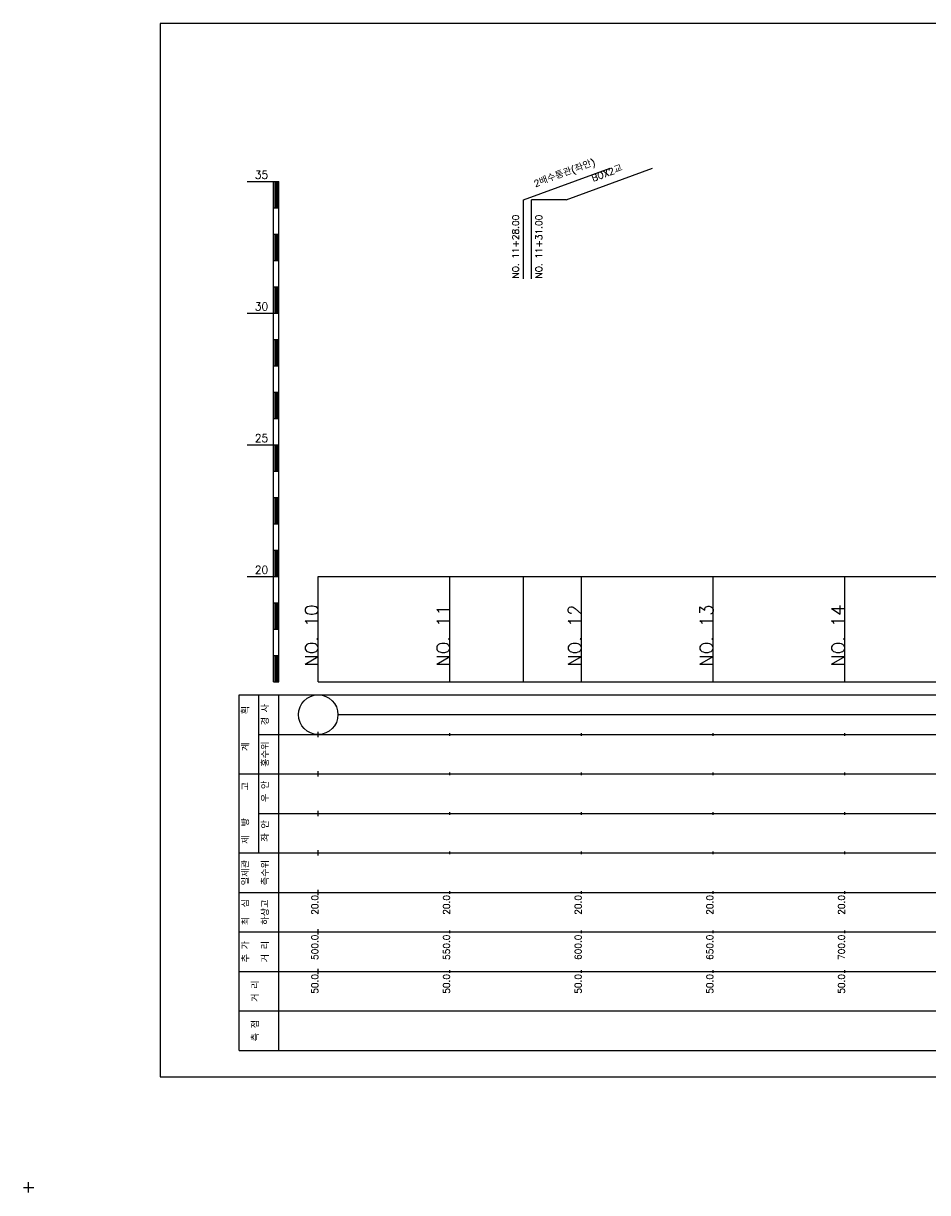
# Model space of a CAD drawing. Extents: x -2 to 685, y -2 to 1934.
# Tile 3 of 8: x -2 to 342, y 481 to 925. Entities that reach past the tile are written whole.
import ezdxf
from ezdxf.enums import TextEntityAlignment as Align

# ---------------------------------------------------------------- set-up
doc = ezdxf.new("R2010")
doc.units = 0
doc.header["$LTSCALE"] = 5
for name, color, linetype in [('BOX', 5, 'CONTINUOUS'), ('DT1', 3, 'CONTINUOUS'), ('LT1', 4, 'CONTINUOUS'), ('ST1', 7, 'CONTINUOUS')]:
    doc.layers.add(name, color=color, linetype=linetype)
doc.styles.add('GHS', font='ROMANS.shx', dxfattribs={"bigfont": 'GHS.shx'})

msp = doc.modelspace()

# ---------------------------------------------------------------- linework, layer by layer
at = {"layer": 'BOX'}
msp.add_lwpolyline([(50, 525), (650, 525), (650, 925), (50, 925), (50, 525)], dxfattribs=at)
at = {"layer": 'DT1', "linetype": 'CONTINUOUS'}
msp.add_line((204.14, 858), (191, 858), dxfattribs=at)
at = {"layer": 'DT1'}
for p, q in [((110, 704.33), (110, 706.33)), ((160, 704.83), (160, 705.83)), ((210, 704.83), (210, 705.83)), ((260, 704.83), (260, 705.83)), ((310, 704.83), (310, 705.83))]:
    msp.add_line(p, q, dxfattribs=at)
at = {"layer": 'LT1', "linetype": 'CONTINUOUS'}
for p, q in [((188, 858), (220.89, 869.97)), ((204.14, 858), (237.03, 869.97)), ((188, 828), (188, 858)), ((191, 828), (191, 858))]:
    msp.add_line(p, q, dxfattribs=at)
at = {"layer": 'LT1'}
for p, q in [((83, 865), (93, 865)), ((93, 675), (93, 865)), ((93, 865), (95, 865)), ((93.5, 864.8), (93.5, 855.2)), ((94, 864.8), (94, 855.2)), ((94.5, 864.8), (94.5, 855.2)), ((95, 675), (95, 865)), ((93, 855), (95, 855)), ((93, 845), (95, 845)), ((93.5, 844.8), (93.5, 835.2)), ((94, 844.8), (94, 835.2)), ((94.5, 844.8), (94.5, 835.2)), ((93, 835), (95, 835)), ((93, 825), (95, 825)), ((93.5, 824.8), (93.5, 815.2)), ((94, 824.8), (94, 815.2)), ((94.5, 824.8), (94.5, 815.2)), ((83, 815), (93, 815)), ((93, 815), (95, 815)), ((93, 805), (95, 805)), ((93.5, 804.8), (93.5, 795.2)), ((94, 804.8), (94, 795.2)), ((94.5, 804.8), (94.5, 795.2)), ((93, 795), (95, 795)), ((93, 785), (95, 785)), ((93.5, 784.8), (93.5, 775.2)), ((94, 784.8), (94, 775.2)), ((94.5, 784.8), (94.5, 775.2)), ((93, 775), (95, 775)), ((83, 765), (93, 765)), ((93, 765), (95, 765)), ((93.5, 764.8), (93.5, 755.2)), ((94, 764.8), (94, 755.2)), ((94.5, 764.8), (94.5, 755.2)), ((93, 755), (95, 755)), ((93, 745), (95, 745)), ((93.5, 744.8), (93.5, 735.2)), ((94, 744.8), (94, 735.2)), ((94.5, 744.8), (94.5, 735.2)), ((93, 735), (95, 735)), ((93, 725), (95, 725)), ((93.5, 724.8), (93.5, 715.2)), ((94, 724.8), (94, 715.2)), ((94.5, 724.8), (94.5, 715.2)), ((83, 715), (93, 715)), ((93, 715), (95, 715)), ((110, 675), (110, 715)), ((160, 675), (160, 715)), ((188, 675), (188, 715)), ((210, 675), (210, 715)), ((260, 675), (260, 715)), ((310, 675), (310, 715)), ((93, 705), (95, 705)), ((93.5, 704.8), (93.5, 695.2)), ((94, 704.8), (94, 695.2)), ((94.5, 704.8), (94.5, 695.2)), ((93, 695), (95, 695)), ((93, 685), (95, 685)), ((93.5, 684.8), (93.5, 675.2)), ((94, 684.8), (94, 675.2)), ((94.5, 684.8), (94.5, 675.2)), ((93, 675), (95, 675)), ((110, 675), (610, 675)), ((110, 654), (110, 656)), ((160, 654.5), (160, 655.5)), ((210, 654.5), (210, 655.5)), ((260, 654.5), (260, 655.5)), ((310, 654.5), (310, 655.5)), ((110, 639), (110, 641)), ((160, 639.5), (160, 640.5)), ((210, 639.5), (210, 640.5)), ((260, 639.5), (260, 640.5)), ((310, 639.5), (310, 640.5)), ((110, 624), (110, 626)), ((160, 624.5), (160, 625.5)), ((210, 624.5), (210, 625.5)), ((260, 624.5), (260, 625.5)), ((310, 624.5), (310, 625.5)), ((110, 609), (110, 611)), ((160, 609.5), (160, 610.5)), ((210, 609.5), (210, 610.5)), ((260, 609.5), (260, 610.5)), ((310, 609.5), (310, 610.5)), ((110, 594), (110, 596)), ((160, 594.5), (160, 595.5)), ((210, 594.5), (210, 595.5)), ((260, 594.5), (260, 595.5)), ((310, 594.5), (310, 595.5)), ((110, 579), (110, 581)), ((160, 579.5), (160, 580.5)), ((210, 579.5), (210, 580.5)), ((260, 579.5), (260, 580.5)), ((310, 579.5), (310, 580.5)), ((110, 564), (110, 566)), ((160, 564.5), (160, 565.5)), ((210, 564.5), (210, 565.5)), ((260, 564.5), (260, 565.5)), ((310, 564.5), (310, 565.5))]:
    msp.add_line(p, q, dxfattribs=at)
msp.add_lwpolyline([(110, 715), (160, 715), (210, 715), (260, 715), (310, 715), (360, 715), (410, 715), (460, 715), (510, 715), (560, 715), (610, 715)], dxfattribs=at)
at = {"layer": 'ST1'}
for p, q in [((80, 535), (80, 670)), ((80, 670), (623, 670)), ((87.5, 640), (87.5, 670)), ((95, 535), (95, 670)), ((87.5, 655), (623, 655)), ((80, 640), (623, 640)), ((87.5, 610), (87.5, 640)), ((87.5, 625), (623, 625)), ((80, 610), (623, 610)), ((80, 595), (623, 595)), ((80, 580), (623, 580)), ((80, 565), (623, 565)), ((80, 550), (623, 550)), ((80, 535), (623, 535)), ((0, 481), (0, 485)), ((-2, 483), (2, 483))]:
    msp.add_line(p, q, dxfattribs=at)
at = {"layer": 'ST1', "linetype": 'CONTINUOUS'}
msp.add_line((117.5, 662.5), (602.5, 662.5), dxfattribs=at)
msp.add_circle((110, 662.5), 7.5, dxfattribs=at)

# ---------------------------------------------------------------- texts
at = {"layer": 'DT1', "linetype": 'CONTINUOUS', "style": 'GHS'}
for s, rotation, p in [('2배수통관(좌안)', 20, (204, 866.99)), ('BOX2교', 20, (220.14, 866.99)), ('  획', 90, (83.75, 662.5)), ('경 사', 90, (91.25, 662.5)), ('   계', 90, (83.75, 647.5)), ('홍수위', 90, (91.25, 647.5)), ('   고', 90, (83.75, 632.5)), (' 우 안', 90, (91.25, 632.5)), (' 제  방', 90, (83.75, 617.5)), (' 좌 안', 90, (91.25, 617.5)), ('일제관', 90, (83.75, 602.5)), ('측수위', 90, (91.25, 602.5)), ('최  심', 90, (83.75, 587.5)), ('하상고', 90, (91.25, 587.5)), ('추 가', 90, (83.75, 572.5)), ('거 리', 90, (91.25, 572.5)), ('거 리', 90, (87.5, 557.5)), ('측 점', 90, (87.5, 542.5))]:
    msp.add_text(s, height=2.5, rotation=rotation, dxfattribs=at).set_placement(p, align=Align.CENTER)
at = {"layer": 'DT1', "style": 'GHS'}
for s, p in [('35', (91, 866)), ('30', (91, 816)), ('25', (91, 766)), ('20', (91, 716))]:
    msp.add_text(s, height=3, dxfattribs=at).set_placement(p, align=Align.RIGHT)
at = {"layer": 'DT1', "linetype": 'CONTINUOUS', "style": 'GHS'}
for s, p in [('NO. 11+28.00 ', (186.25, 828.12)), ('NO. 11+31.00 ', (195.1, 828.12))]:
    msp.add_text(s, height=2.5, rotation=90, dxfattribs=at).set_placement(p)
at = {"layer": 'DT1', "style": 'GHS'}
for s, height, p in [('NO. 10', 5, (110, 704.33)), ('NO. 11', 5, (160, 704.33)), ('NO. 12', 5, (210, 704.33)), ('NO. 13', 5, (260, 704.33)), ('NO. 14', 5, (310, 704.33)), (' 20.0', 2.5, (110, 594)), (' 20.0', 2.5, (160, 594)), (' 20.0', 2.5, (210, 594)), (' 20.0', 2.5, (260, 594)), (' 20.0', 2.5, (310, 594)), ('   500.0', 2.5, (110, 579)), ('   550.0', 2.5, (160, 579)), ('   600.0', 2.5, (210, 579)), ('   650.0', 2.5, (260, 579)), ('   700.0', 2.5, (310, 579)), ('  50.0', 2.5, (110, 564)), ('  50.0', 2.5, (160, 564)), ('  50.0', 2.5, (210, 564)), ('  50.0', 2.5, (260, 564)), ('  50.0', 2.5, (310, 564))]:
    msp.add_text(s, height=height, rotation=90, dxfattribs=at).set_placement(p, align=Align.RIGHT)

doc.saveas('drawing.dxf')
